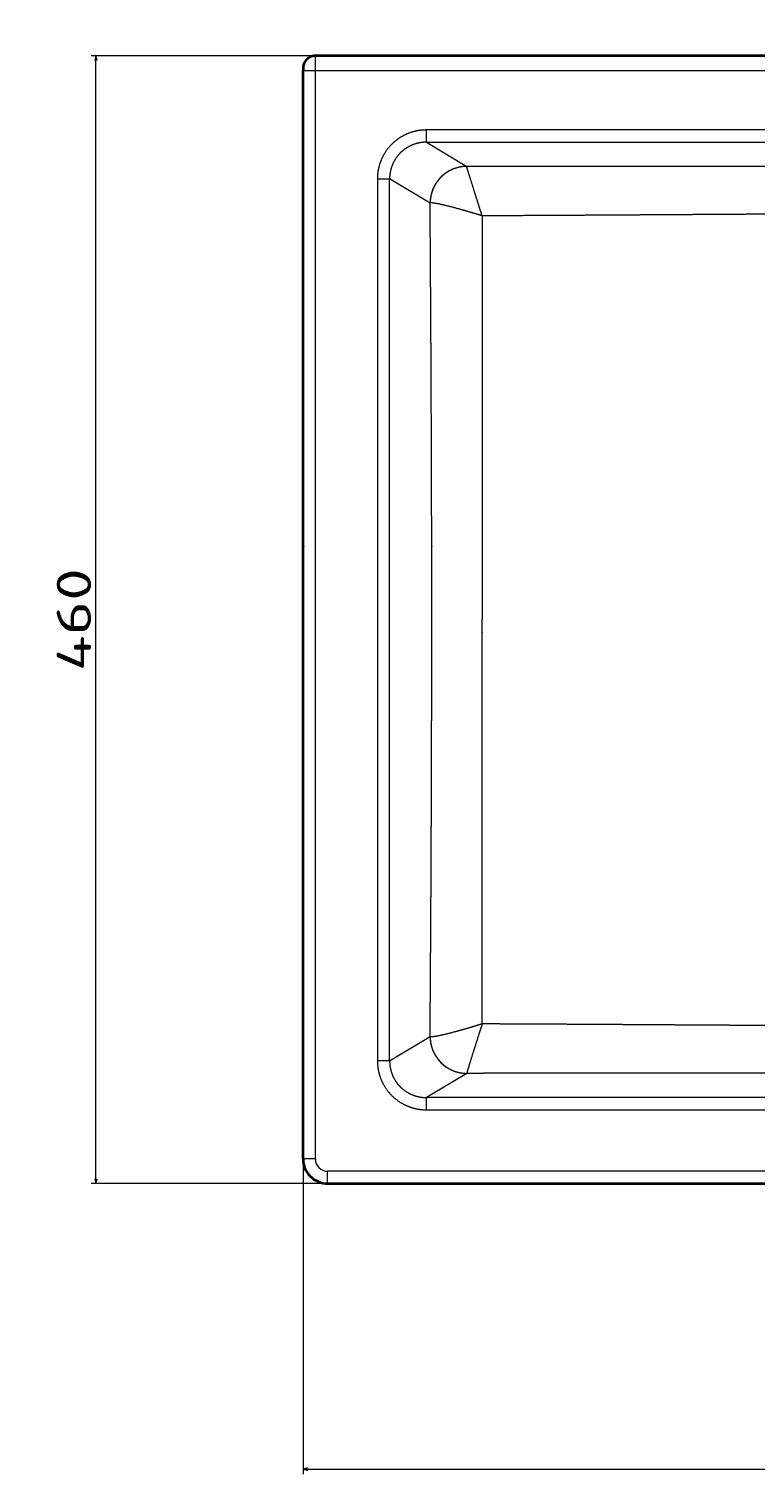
# Model space of a CAD drawing. Extents: x 8 to 1686, y 71 to 1168.
# Tile 1 of 11: x 8 to 304, y 71 to 661. Entities that reach past the tile are written whole.
import ezdxf
from ezdxf.enums import TextEntityAlignment as Align

# ---------------------------------------------------------------- set-up
doc = ezdxf.new("R2010")
doc.units = 0
doc.layers.get('0').update_dxf_attribs({"lineweight": 13})
doc.styles.get("Standard").update_dxf_attribs({"font": 'isocp.shx'})
doc.dimstyles.get("Standard").update_dxf_attribs({"dimtxt": 2.5, "dimasz": 2.5, "dimexe": 1.25, "dimexo": 0.625, "dimtad": 1, "dimcen": 2.5, "dimadec": 0, "dimazin": 0, "dimtfac": 1, "dimtmove": 0, "dimatfit": 0, "dimfxl": 0, "dimarcsym": 0})

# ---------------------------------------------------------------- blocks, each defined once
blk = doc.blocks.new('*D')
at = {"color": 7, "lineweight": 13}
for p, q in [((773.06, 1023.45), (21.79, 1023.45)), ((23.79, 768.74), (23.79, 1023.45)), ((880.56, 768.74), (21.79, 768.74)), ((123.79, 767.45), (123.79, 724.01)), ((1030.32, 767.45), (1030.32, 724.01)), ((123.79, 726.01), (1030.32, 726.01)), ((692.45, 650.43), (32.9, 650.43)), ((34.9, 190.41), (34.9, 650.43)), ((353, 388.56), (463.36, 501.83)), ((384.06, 360.58), (384.06, 146.5)), ((825.06, 358.63), (825.06, 146.5)), ((119.45, 198.41), (119.45, 71.85)), ((1034.67, 198.41), (1034.67, 71.85)), ((692.45, 190.41), (32.9, 190.41)), ((384.06, 148.5), (825.06, 148.5)), ((119.45, 73.85), (1034.67, 73.85))]:
    blk.add_line(p, q, dxfattribs=at)
for points in [[(24.31, 1021.52), (23.79, 1023.45), (23.27, 1021.52)], [(23.27, 770.67), (23.79, 768.74), (24.31, 770.67)], [(125.72, 726.53), (123.79, 726.01), (125.72, 725.49)], [(1028.39, 725.49), (1030.32, 726.01), (1028.39, 726.53)], [(35.42, 648.5), (34.9, 650.43), (34.39, 648.5)], [(414.13, 450.56), (415.11, 452.31), (413.39, 451.29)], [(353.98, 390.31), (353, 388.56), (354.72, 389.58)], [(34.39, 192.34), (34.9, 190.41), (35.42, 192.34)], [(385.99, 149.02), (384.06, 148.5), (385.99, 147.99)], [(823.13, 147.99), (825.06, 148.5), (823.13, 149.02)], [(121.38, 74.37), (119.45, 73.85), (121.38, 73.33)], [(1032.74, 73.33), (1034.67, 73.85), (1032.74, 74.37)]]:
    blk.add_lwpolyline(points, dxfattribs=at)
blk.add_arc((384.06, 420.43), 44.5, 223.17064, 357.42492, dxfattribs=at)
for s, rotation, p, p2 in [('255', 90, (21.79, 875.08), (21.79, 917.11)), ('90', 45.74573, (443.02, 483.82), (461.93, 503.22)), ('%%c', 45.74573, (435.16, 475.75), (442.32, 483.1)), ('460', 90, (32.9, 399.41), (32.9, 441.44))]:
    blk.add_text(s, height=14, rotation=rotation, dxfattribs=at).set_placement(p, p2, align=Align.FIT)
for s, p, p2 in [('900', (556.04, 728.01), (598.07, 728.01)), ('441', (583.54, 150.5), (625.57, 150.5)), ('910', (556.04, 75.85), (598.07, 75.85))]:
    blk.add_text(s, height=14, dxfattribs=at).set_placement(p, p2, align=Align.FIT)
blk = doc.blocks.new('BLOCK104')
at = {"color": 7, "lineweight": 35}
for p, q in [((-253, 0), (-507.59, 0)), ((-512.61, -200), (-512.61, -6)), ((-512.61, -450.02), (-512.61, -200.2)), ((-502.61, -460.02), (-253, -460.02))]:
    blk.add_line(p, q, dxfattribs=at)
at = {"color": 7, "lineweight": 13, "ltscale": 0.125}
for p, q in [((-512.61, -6), (-507.61, -6)), ((-507.61, -450.02), (-512.61, -450.02)), ((-502.61, -460.02), (-502.61, -455.02))]:
    blk.add_line(p, q, dxfattribs=at)
at = {"color": 7, "lineweight": 13}
for p, q in [((-507.61, -200), (-507.61, -6)), ((-507.61, -6), (-253, -6)), ((-253, -30.26), (-462.3, -30.26)), ((-462.3, -35.25), (-253, -35.25)), ((-482.28, -50.19), (-482.28, -200)), ((-477.3, -200), (-477.3, -50.19)), ((-507.61, -450.02), (-507.61, -200.2)), ((-482.28, -200.2), (-482.28, -410.01)), ((-477.3, -410.01), (-477.3, -200.2)), ((-439.54, -199.81), (-439.54, -230)), ((-253, -424.95), (-462.3, -424.95)), ((-462.3, -429.94), (-253, -429.94)), ((-253, -455.02), (-502.61, -455.02))]:
    blk.add_line(p, q, dxfattribs=at)
at = {"color": 7, "lineweight": 13, "ltscale": 0.124829}
for p, q in [((-462.3, -35.25), (-462.3, -30.26)), ((-462.3, -429.94), (-462.3, -424.95))]:
    blk.add_line(p, q, dxfattribs=at)
at = {"color": 7, "lineweight": 13, "ltscale": 0.479657}
blk.add_line((-462.3, -35.25), (-445.84, -45.11), dxfattribs=at)
at = {"color": 7, "lineweight": 13, "ltscale": 0.000294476}
blk.add_line((-445.83, -45.11), (-445.84, -45.11), dxfattribs=at)
at = {"color": 7, "lineweight": 13, "ltscale": 0.124524}
for p, q in [((-482.28, -50.19), (-477.3, -50.19)), ((-477.3, -410.01), (-482.28, -410.01))]:
    blk.add_line(p, q, dxfattribs=at)
at = {"color": 7, "lineweight": 13, "ltscale": 0.481433}
blk.add_line((-460.78, -60.09), (-477.3, -50.19), dxfattribs=at)
at = {"color": 7, "lineweight": 13, "ltscale": 0.000878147}
blk.add_line((-460.75, -60.07), (-460.78, -60.09), dxfattribs=at)
at = {"color": 7, "lineweight": 35, "ltscale": 0.005}
blk.add_line((-512.61, -200), (-512.61, -200.2), dxfattribs=at)
at = {"color": 7, "lineweight": 13, "ltscale": 0.005}
for p, q in [((-507.61, -200.2), (-507.61, -200)), ((-482.28, -200), (-482.28, -200.2)), ((-477.3, -200.2), (-477.3, -200)), ((-460.11, -200), (-460.11, -200.2))]:
    blk.add_line(p, q, dxfattribs=at)
at = {"color": 7, "lineweight": 13, "ltscale": 0.005064}
blk.add_line((-439.54, -199.61), (-439.54, -199.81), dxfattribs=at)
at = {"color": 7, "lineweight": 13, "ltscale": 0.481389}
blk.add_line((-477.3, -410.01), (-460.78, -400.11), dxfattribs=at)
at = {"color": 7, "lineweight": 13, "ltscale": 0.000885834}
blk.add_line((-460.75, -400.13), (-460.78, -400.11), dxfattribs=at)
at = {"color": 7, "lineweight": 13, "ltscale": 0.479614}
blk.add_line((-445.84, -415.09), (-462.3, -424.95), dxfattribs=at)
at = {"color": 7, "lineweight": 13, "ltscale": 0.000296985}
blk.add_line((-445.84, -415.09), (-445.83, -415.09), dxfattribs=at)
at = {"color": 7, "lineweight": 13}
for centre, radius, start, end in [((-19735.03, -230.04), 19274.94, 0.000112, 0.088695), ((-502.61, -450.02), 5, 179.97745, 269.99228)]:
    blk.add_arc(centre, radius, start, end, dxfattribs=at)
at = {"color": 7, "lineweight": 35}
blk.add_arc((-502.61, -450.02), 10, 179.98854, 269.99637, dxfattribs=at)
at = {"color": 7, "lineweight": 13}
for centre, major_axis, start_param, end_param in [((-445.84, -60.09), (7.71, 12.87), 0.541985, 2.10822), ((-445.84, -400.11), (-7.71, 12.87), 1.033373, 2.599607)]:
    blk.add_ellipse(centre, major_axis=major_axis, ratio=0.99484, start_param=start_param, end_param=end_param, dxfattribs=at)
at = {"color": 7, "lineweight": 35}
blk.add_open_spline([(-507.59, 0), (-507.65, 0), (-507.77, 0), (-507.95, -0.01), (-508.13, -0.03), (-508.31, -0.05), (-508.48, -0.08), (-508.66, -0.11), (-508.83, -0.15), (-509, -0.2), (-509.17, -0.25), (-509.34, -0.31), (-509.51, -0.38), (-509.67, -0.45), (-509.83, -0.53), (-509.99, -0.61), (-510.15, -0.7), (-510.3, -0.79), (-510.45, -0.89), (-510.59, -1), (-510.73, -1.11), (-510.87, -1.22), (-511, -1.34), (-511.13, -1.46), (-511.26, -1.59), (-511.37, -1.73), (-511.49, -1.86), (-511.6, -2), (-511.7, -2.15), (-511.8, -2.3), (-511.9, -2.45), (-511.98, -2.6), (-512.07, -2.76), (-512.14, -2.92), (-512.22, -3.09), (-512.28, -3.26), (-512.34, -3.42), (-512.4, -3.6), (-512.44, -3.77), (-512.49, -3.95), (-512.52, -4.13), (-512.54, -4.28), (-512.56, -4.4), (-512.57, -4.49), (-512.58, -4.57), (-512.58, -4.64), (-512.59, -4.69), (-512.59, -4.73), (-512.59, -4.77), (-512.59, -4.8), (-512.6, -4.84), (-512.6, -4.86), (-512.6, -4.89), (-512.6, -4.92), (-512.6, -4.94), (-512.6, -4.97), (-512.6, -4.99), (-512.6, -5.01), (-512.6, -5.04), (-512.6, -5.06), (-512.6, -5.08), (-512.6, -5.11), (-512.6, -5.13), (-512.61, -5.16), (-512.61, -5.18), (-512.61, -5.21), (-512.61, -5.23), (-512.61, -5.26), (-512.61, -5.28), (-512.61, -5.31), (-512.61, -5.33), (-512.61, -5.36), (-512.61, -5.39), (-512.61, -5.41), (-512.61, -5.44), (-512.61, -5.47), (-512.61, -5.5), (-512.61, -5.52), (-512.61, -5.55), (-512.61, -5.58), (-512.61, -5.61), (-512.61, -5.64), (-512.61, -5.67), (-512.61, -5.7), (-512.61, -5.73), (-512.61, -5.76), (-512.61, -5.79), (-512.61, -5.82), (-512.61, -5.85), (-512.61, -5.88), (-512.61, -5.91), (-512.61, -5.94), (-512.61, -5.97), (-512.61, -5.99), (-512.61, -6)], degree=3, knots=[0, 0, 0, 0, 0.178475, 0.356953, 0.535434, 0.713917, 0.892402, 1.07089, 1.24938, 1.427873, 1.60637, 1.784869, 1.96337, 2.141873, 2.320385, 2.498898, 2.67741, 2.855924, 3.034453, 3.212985, 3.391513, 3.570043, 3.748603, 3.927166, 4.105717, 4.284271, 4.462891, 4.641512, 4.820115, 4.998684, 5.177468, 5.356197, 5.534834, 5.713473, 5.892921, 6.072089, 6.251146, 6.429429, 6.617431, 6.802472, 6.983072, 7.151927, 7.259213, 7.353166, 7.432054, 7.497831, 7.545004, 7.588521, 7.625798, 7.659393, 7.690877, 7.718726, 7.745079, 7.772021, 7.796296, 7.821137, 7.844596, 7.868619, 7.891875, 7.915685, 7.938993, 7.962845, 7.986634, 8.010939, 8.035135, 8.05983, 8.084402, 8.109463, 8.134991, 8.160962, 8.186919, 8.213305, 8.240098, 8.267274, 8.294461, 8.322019, 8.349924, 8.378154, 8.406536, 8.435215, 8.464165, 8.493365, 8.522649, 8.552158, 8.58187, 8.611759, 8.641758, 8.671899, 8.702157, 8.732507, 8.762895, 8.793347, 8.82384, 8.854348, 8.854348, 8.854348, 8.854348], dxfattribs=at)
at = {"color": 7, "lineweight": 13}
for points, knots in [([(-507.61, -6), (-507.61, -5.09), (-507.61, -4.19), (-507.61, -3.34), (-507.61, -2.07), (-507.6, -0.99), (-507.6, -0.67), (-507.6, -0.3), (-507.6, -0.09), (-507.6, -0.04), (-507.6, -0.01), (-507.59, 0), (-507.59, 0), (-507.59, 0), (-507.59, 0)], [0, 0, 0, 0, 0, 0, 5.498545, 5.498545, 5.498545, 8.03398, 8.03398, 8.03398, 9.037994, 9.037994, 9.037994, 9.190991, 9.190991, 9.190991, 9.190991, 9.190991, 9.190991]), ([(-462.3, -30.26), (-464.27, -30.26), (-466.24, -30.5), (-468.18, -30.98), (-471.88, -32.42), (-475.13, -34.71), (-476.6, -36.05), (-479.18, -39.06), (-480.94, -42.61), (-481.6, -44.49), (-482.1, -46.78), (-482.26, -49.1), (-482.27, -49.47), (-482.28, -49.83), (-482.28, -50.19)], [0, 0, 0, 0, 0, 0, 13.993392, 13.993392, 13.993392, 27.946106, 27.946106, 27.946106, 41.886192, 41.886192, 41.886192, 44.455907, 44.455907, 44.455907, 44.455907, 44.455907, 44.455907]), ([(-462.3, -35.25), (-463.82, -35.25), (-465.35, -35.44), (-466.84, -35.82), (-469.69, -36.95), (-472.16, -38.76), (-473.28, -39.81), (-475.21, -42.18), (-476.48, -44.95), (-476.94, -46.41), (-477.23, -48.07), (-477.3, -49.73), (-477.3, -49.89), (-477.3, -50.04), (-477.3, -50.19)], [0, 0, 0, 0, 0, 0, 11.61352, 11.61352, 11.61352, 23.170528, 23.170528, 23.170528, 34.714243, 34.714243, 34.714243, 35.87336, 35.87336, 35.87336, 35.87336, 35.87336, 35.87336]), ([(-445.83, -45.11), (-446.84, -45.12), (-447.85, -45.21), (-448.85, -45.39), (-450.81, -45.91), (-452.66, -46.76), (-453.55, -47.26), (-455.23, -48.41), (-456.7, -49.82), (-457.38, -50.59), (-458.59, -52.23), (-459.51, -54.06), (-459.89, -55.01), (-460.37, -56.58), (-460.64, -58.2), (-460.71, -58.83), (-460.74, -59.45), (-460.75, -60.07)], [0, 0, 0, 0, 0, 0, 5.358312, 5.358312, 5.358312, 10.733587, 10.733587, 10.733587, 16.12231, 16.12231, 16.12231, 21.516355, 21.516355, 21.516355, 24.821359, 24.821359, 24.821359, 24.821359, 24.821359, 24.821359]), ([(-439.53, -65.29), (-439.57, -65.18), (-439.6, -65.08), (-439.64, -64.97), (-439.69, -64.78), (-439.76, -64.59), (-439.77, -64.54), (-439.82, -64.38), (-439.87, -64.22), (-439.9, -64.14), (-440.64, -61.81), (-441.37, -59.51), (-442.06, -57.34), (-443.35, -53.24), (-444.49, -49.6), (-444.99, -47.97), (-445.51, -46.28), (-445.75, -45.41), (-445.79, -45.26), (-445.82, -45.16), (-445.83, -45.11)], [0, 0, 0, 0, 0, 0, 0.791742, 0.791742, 0.791742, 1.453429, 1.453429, 1.453429, 2.054278, 2.054278, 2.054278, 19.344339, 19.344339, 19.344339, 35.422258, 35.422258, 35.422258, 39.958599, 39.958599, 39.958599, 39.958599, 39.958599, 39.958599]), ([(-253, -45.19), (-256.8, -45.2), (-260.6, -45.2), (-264.38, -45.2), (-269.33, -45.2), (-274.28, -45.2), (-275.88, -45.2), (-278.3, -45.2), (-280.72, -45.2), (-281.98, -45.2), (-286.3, -45.21), (-290.6, -45.21), (-293.59, -45.21), (-296.87, -45.21), (-300.16, -45.21), (-300.36, -45.21), (-301.07, -45.21), (-301.79, -45.22), (-302.26, -45.22), (-302.97, -45.22), (-303.67, -45.22), (-303.9, -45.22), (-307.63, -45.22), (-311.35, -45.22), (-314.91, -45.22), (-320.95, -45.22), (-327, -45.22), (-329.1, -45.22), (-335.19, -45.22), (-341.3, -45.22), (-344.83, -45.22), (-350.94, -45.22), (-357.06, -45.22), (-359.34, -45.22), (-365.19, -45.22), (-371.06, -45.21), (-373.99, -45.21), (-379.82, -45.21), (-385.66, -45.2), (-388.43, -45.2), (-393.59, -45.19), (-398.77, -45.19), (-401.46, -45.18), (-407.47, -45.17), (-413.51, -45.17), (-416.89, -45.16), (-424.71, -45.15), (-432.56, -45.14), (-436.98, -45.13), (-441.4, -45.12), (-445.83, -45.11)], [0, 0, 0, 0, 0, 0, 27.109795, 27.109795, 27.109795, 35.466901, 35.466901, 35.466901, 44.456517, 44.456517, 44.456517, 66.41268, 66.41268, 66.41268, 68.148672, 68.148672, 68.148672, 71.518049, 71.518049, 71.518049, 73.199643, 73.199643, 73.199643, 98.318351, 98.318351, 98.318351, 116.852319, 116.852319, 116.852319, 142.046765, 142.046765, 142.046765, 160.543686, 160.543686, 160.543686, 183.530409, 183.530409, 183.530409, 201.580736, 201.580736, 201.580736, 219.683687, 219.683687, 219.683687, 243.380954, 243.380954, 243.380954, 273.707766, 273.707766, 273.707766, 273.707766, 273.707766, 273.707766]), ([(-460.11, -200), (-460.12, -194.73), (-460.13, -189.45), (-460.14, -184.15), (-460.17, -173.45), (-460.21, -162.67), (-460.22, -157.32), (-460.26, -149.08), (-460.29, -140.79), (-460.3, -138.01), (-460.33, -132.44), (-460.36, -126.85), (-460.37, -123.92), (-460.45, -109.65), (-460.53, -95.27), (-460.61, -83.35), (-460.69, -71.74), (-460.78, -60.09)], [0, 0, 0, 0, 0, 0, 38.517186, 38.517186, 38.517186, 77.611452, 77.611452, 77.611452, 97.322777, 97.322777, 97.322777, 116.990469, 116.990469, 116.990469, 197.657458, 197.657458, 197.657458, 197.657458, 197.657458, 197.657458]), ([(-439.53, -65.29), (-439.59, -65.27), (-439.64, -65.25), (-439.7, -65.23), (-439.81, -65.2), (-439.92, -65.17), (-439.97, -65.15), (-440.11, -65.11), (-440.25, -65.06), (-440.33, -65.04), (-440.49, -64.99), (-440.66, -64.94), (-440.74, -64.91), (-443.14, -64.17), (-445.53, -63.46), (-447.78, -62.81), (-452.04, -61.64), (-455.86, -60.71), (-457.58, -60.34), (-459.36, -60.03), (-460.36, -60.01), (-460.53, -60.02), (-460.66, -60.04), (-460.75, -60.07)], [0, 0, 0, 0, 0, 0, 0.419884, 0.419884, 0.419884, 0.839768, 0.839768, 0.839768, 1.469499, 1.469499, 1.469499, 2.09923, 2.09923, 2.09923, 19.837594, 19.837594, 19.837594, 36.075932, 36.075932, 36.075932, 40.23793, 40.23793, 40.23793, 40.23793, 40.23793, 40.23793]), ([(-252.96, -64.48), (-256.6, -64.48), (-260.24, -64.48), (-263.87, -64.48), (-269.37, -64.48), (-274.87, -64.48), (-276.41, -64.49), (-280.13, -64.49), (-283.84, -64.5), (-285.54, -64.5), (-289.4, -64.5), (-293.25, -64.51), (-295.27, -64.52), (-297.49, -64.52), (-299.72, -64.53), (-300.03, -64.53), (-300.68, -64.53), (-301.35, -64.53), (-301.8, -64.54), (-302.47, -64.54), (-303.12, -64.54), (-303.43, -64.54), (-307.89, -64.56), (-312.37, -64.57), (-316.8, -64.59), (-322.27, -64.62), (-327.76, -64.65), (-328.89, -64.65), (-334.49, -64.68), (-340.13, -64.72), (-344.53, -64.74), (-351.43, -64.79), (-358.35, -64.83), (-360.67, -64.85), (-366.4, -64.88), (-372.15, -64.92), (-375.02, -64.94), (-380.75, -64.97), (-386.5, -65.01), (-389.19, -65.02), (-395.45, -65.06), (-401.74, -65.1), (-405.97, -65.12), (-414.94, -65.17), (-423.95, -65.22), (-429.07, -65.24), (-434.3, -65.26), (-439.53, -65.29)], [0, 0, 0, 0, 0, 0, 26.08168, 26.08168, 26.08168, 39.551707, 39.551707, 39.551707, 52.752111, 52.752111, 52.752111, 67.337998, 67.337998, 67.337998, 68.809847, 68.809847, 68.809847, 72.051191, 72.051191, 72.051191, 73.526036, 73.526036, 73.526036, 104.146204, 104.146204, 104.146204, 112.935184, 112.935184, 112.935184, 144.276311, 144.276311, 144.276311, 162.059469, 162.059469, 162.059469, 184.744877, 184.744877, 184.744877, 202.256014, 202.256014, 202.256014, 228.45029, 228.45029, 228.45029, 264.296409, 264.296409, 264.296409, 264.296409, 264.296409, 264.296409]), ([(-439.53, -65.29), (-439.53, -66.69), (-439.53, -68.09), (-439.53, -69.49), (-439.53, -72.18), (-439.52, -74.86), (-439.52, -76.72), (-439.52, -83.59), (-439.51, -90.45), (-439.51, -96.07), (-439.51, -104.39), (-439.51, -112.68), (-439.51, -115.44), (-439.51, -119.56), (-439.51, -123.68), (-439.51, -124.98), (-439.51, -133.12), (-439.51, -141.22), (-439.52, -147.94), (-439.52, -157.26), (-439.52, -166.51), (-439.52, -169.03), (-439.53, -176.77), (-439.53, -184.47), (-439.53, -189.51), (-439.53, -194.57), (-439.54, -199.61)], [0, 0, 0, 0, 0, 0, 9.696609, 9.696609, 9.696609, 18.614023, 18.614023, 18.614023, 57.276838, 57.276838, 57.276838, 76.491897, 76.491897, 76.491897, 86.162048, 86.162048, 86.162048, 133.613549, 133.613549, 133.613549, 152.522126, 152.522126, 152.522126, 189.264622, 189.264622, 189.264622, 189.264622, 189.264622, 189.264622]), ([(-460.78, -400.11), (-460.76, -396.51), (-460.73, -392.91), (-460.7, -389.32), (-460.65, -382.15), (-460.6, -374.98), (-460.58, -371.31), (-460.53, -364.14), (-460.49, -356.99), (-460.47, -353.57), (-460.44, -349.1), (-460.42, -344.65), (-460.41, -343.77), (-460.4, -341.98), (-460.39, -340.19), (-460.39, -339.45), (-460.38, -336.64), (-460.36, -333.84), (-460.36, -332.65), (-460.32, -325.01), (-460.28, -317.4), (-460.26, -311.63), (-460.23, -304.3), (-460.21, -297.02), (-460.2, -295.38), (-460.19, -292.15), (-460.18, -288.92), (-460.17, -287.15), (-460.16, -283.87), (-460.16, -280.59), (-460.15, -279.08), (-460.14, -272.49), (-460.12, -265.92), (-460.11, -261.03), (-460.1, -254.57), (-460.1, -248.13), (-460.1, -246.43), (-460.09, -243.51), (-460.09, -240.6), (-460.09, -237.9), (-460.09, -235.52), (-460.09, -233.14), (-460.09, -232.09), (-460.09, -231.05), (-460.09, -230)], [0, 0, 0, 0, 0, 0, 24.8635, 24.8635, 24.8635, 49.554434, 49.554434, 49.554434, 74.540579, 74.540579, 74.540579, 80.681351, 80.681351, 80.681351, 87.065894, 87.065894, 87.065894, 100.327693, 100.327693, 100.327693, 140.735597, 140.735597, 140.735597, 152.467401, 152.467401, 152.467401, 163.947879, 163.947879, 163.947879, 176.08836, 176.08836, 176.08836, 211.624638, 211.624638, 211.624638, 223.21789, 223.21789, 223.21789, 232.973344, 232.973344, 232.973344, 240.646676, 240.646676, 240.646676, 240.646676, 240.646676, 240.646676]), ([(-439.53, -394.92), (-439.53, -393.18), (-439.53, -391.43), (-439.53, -389.69), (-439.52, -386.21), (-439.52, -382.73), (-439.52, -380.99), (-439.52, -375.77), (-439.51, -370.56), (-439.51, -367.09), (-439.51, -360.22), (-439.51, -353.37), (-439.51, -349.72), (-439.51, -345.49), (-439.51, -341.27), (-439.51, -340.42), (-439.51, -338.72), (-439.51, -337.02), (-439.51, -336.17), (-439.51, -333.7), (-439.51, -331.23), (-439.51, -329.25), (-439.51, -324.27), (-439.51, -319.31), (-439.52, -315.96), (-439.52, -309.34), (-439.52, -302.75), (-439.52, -299.39), (-439.52, -294.56), (-439.53, -289.73), (-439.53, -287.98), (-439.53, -284.76), (-439.53, -281.56), (-439.53, -280.04), (-439.53, -275.22), (-439.53, -270.41), (-439.53, -267.23), (-439.54, -260.87), (-439.54, -254.52), (-439.54, -251.51), (-439.54, -246.82), (-439.54, -242.13), (-439.54, -240.61), (-439.54, -238.14), (-439.54, -235.66), (-439.54, -235.71), (-439.54, -233.99), (-439.54, -232.27), (-439.54, -231.52), (-439.54, -230.76), (-439.54, -230)], [0, 0, 0, 0, 0, 0, 11.986853, 11.986853, 11.986853, 23.973705, 23.973705, 23.973705, 47.925431, 47.925431, 47.925431, 71.415912, 71.415912, 71.415912, 77.335308, 77.335308, 77.335308, 83.254704, 83.254704, 83.254704, 94.585643, 94.585643, 94.585643, 118.1079, 118.1079, 118.1079, 141.274211, 141.274211, 141.274211, 152.563818, 152.563818, 152.563818, 164.264307, 164.264307, 164.264307, 187.194438, 187.194438, 187.194438, 210.221801, 210.221801, 210.221801, 221.258497, 221.258497, 221.258497, 228.236471, 228.236471, 228.236471, 233.75482, 233.75482, 233.75482, 233.75482, 233.75482, 233.75482]), ([(-439.53, -394.92), (-439.71, -394.97), (-439.89, -395.03), (-440.05, -395.08), (-440.37, -395.18), (-440.69, -395.28), (-440.78, -395.3), (-441.06, -395.39), (-441.35, -395.48), (-441.44, -395.51), (-443.7, -396.2), (-445.95, -396.86), (-448.01, -397.45), (-451.98, -398.54), (-455.57, -399.42), (-457.22, -399.79), (-459.09, -400.13), (-460.23, -400.2), (-460.47, -400.2), (-460.64, -400.17), (-460.75, -400.13)], [0, 0, 0, 0, 0, 0, 1.354762, 1.354762, 1.354762, 2.443725, 2.443725, 2.443725, 3.524798, 3.524798, 3.524798, 19.788629, 19.788629, 19.788629, 35.263566, 35.263566, 35.263566, 40.43378, 40.43378, 40.43378, 40.43378, 40.43378, 40.43378]), ([(-439.53, -394.92), (-439.59, -395.08), (-439.64, -395.26), (-439.7, -395.43), (-439.8, -395.76), (-439.91, -396.09), (-439.91, -396.1), (-440.01, -396.4), (-440.1, -396.69), (-440.13, -396.78), (-440.95, -399.37), (-441.76, -401.93), (-442.5, -404.26), (-443.72, -408.14), (-444.75, -411.45), (-445.14, -412.7), (-445.55, -414.06), (-445.76, -414.8), (-445.8, -414.94), (-445.82, -415.04), (-445.83, -415.09)], [0, 0, 0, 0, 0, 0, 1.307296, 1.307296, 1.307296, 2.504494, 2.504494, 2.504494, 3.568103, 3.568103, 3.568103, 22.471504, 22.471504, 22.471504, 35.770145, 35.770145, 35.770145, 40.233026, 40.233026, 40.233026, 40.233026, 40.233026, 40.233026]), ([(-252.96, -395.72), (-256.6, -395.72), (-260.24, -395.72), (-263.87, -395.72), (-269.35, -395.72), (-274.82, -395.72), (-276.48, -395.72), (-280.14, -395.71), (-283.8, -395.71), (-285.62, -395.7), (-288.36, -395.7), (-291.08, -395.69), (-291.92, -395.69), (-293.97, -395.69), (-296.01, -395.68), (-297.14, -395.68), (-298.5, -395.68), (-299.86, -395.67), (-300.06, -395.67), (-300.51, -395.67), (-300.96, -395.67), (-301.18, -395.67), (-301.64, -395.67), (-302.1, -395.66), (-302.28, -395.66), (-303.42, -395.66), (-304.56, -395.66), (-305.47, -395.65), (-308.19, -395.64), (-310.91, -395.63), (-312.72, -395.63), (-316.35, -395.61), (-319.96, -395.59), (-321.77, -395.59), (-323.88, -395.58), (-326, -395.56), (-326.3, -395.56), (-326.9, -395.56), (-327.5, -395.56), (-327.8, -395.55), (-328.72, -395.55), (-329.64, -395.55), (-330.18, -395.54), (-332.01, -395.53), (-333.84, -395.52), (-335.06, -395.51), (-337.88, -395.5), (-340.7, -395.48), (-342.3, -395.47), (-345.51, -395.45), (-348.72, -395.43), (-350.33, -395.42), (-354.46, -395.4), (-358.6, -395.37), (-360.82, -395.36), (-366.52, -395.32), (-372.24, -395.28), (-375.42, -395.26), (-381.19, -395.23), (-386.98, -395.19), (-389.26, -395.18), (-394.44, -395.15), (-399.63, -395.12), (-402.21, -395.1), (-408.24, -395.07), (-414.29, -395.04), (-417.88, -395.02), (-424.28, -394.99), (-430.7, -394.96), (-433.64, -394.94), (-436.59, -394.93), (-439.53, -394.92)], [0, 0, 0, 0, 0, 0, 26.087376, 26.087376, 26.087376, 39.357804, 39.357804, 39.357804, 52.353557, 52.353557, 52.353557, 58.980546, 58.980546, 58.980546, 67.107107, 67.107107, 67.107107, 68.76894, 68.76894, 68.76894, 70.394292, 70.394292, 70.394292, 72.086223, 72.086223, 72.086223, 78.587507, 78.587507, 78.587507, 91.604959, 91.604959, 91.604959, 104.622411, 104.622411, 104.622411, 106.788745, 106.788745, 106.788745, 108.955078, 108.955078, 108.955078, 113.406496, 113.406496, 113.406496, 122.071827, 122.071827, 122.071827, 133.501922, 133.501922, 133.501922, 144.932016, 144.932016, 144.932016, 162.897607, 162.897607, 162.897607, 185.179889, 185.179889, 185.179889, 203.410677, 203.410677, 203.410677, 221.288666, 221.288666, 221.288666, 245.193623, 245.193623, 245.193623, 265.376693, 265.376693, 265.376693, 265.376693, 265.376693, 265.376693]), ([(-460.75, -400.13), (-460.74, -401.4), (-460.6, -402.67), (-460.32, -403.92), (-459.51, -406.35), (-458.21, -408.55), (-457.44, -409.58), (-455.71, -411.46), (-453.62, -412.93), (-452.51, -413.56), (-450.53, -414.4), (-448.44, -414.88), (-447.57, -415.01), (-446.7, -415.08), (-445.83, -415.09)], [0, 0, 0, 0, 0, 0, 6.814296, 6.814296, 6.814296, 13.63598, 13.63598, 13.63598, 20.443684, 20.443684, 20.443684, 25.11685, 25.11685, 25.11685, 25.11685, 25.11685, 25.11685]), ([(-482.28, -410.01), (-482.28, -411.98), (-482.04, -413.94), (-481.55, -415.87), (-480.12, -419.57), (-477.82, -422.8), (-476.48, -424.27), (-473.46, -426.85), (-469.9, -428.61), (-468.02, -429.27), (-465.72, -429.76), (-463.39, -429.92), (-463.02, -429.94), (-462.66, -429.94), (-462.3, -429.94)], [0, 0, 0, 0, 0, 0, 13.948764, 13.948764, 13.948764, 27.896897, 27.896897, 27.896897, 41.875499, 41.875499, 41.875499, 44.455885, 44.455885, 44.455885, 44.455885, 44.455885, 44.455885]), ([(-477.3, -410.01), (-477.3, -411.53), (-477.11, -413.04), (-476.73, -414.53), (-475.6, -417.36), (-473.79, -419.83), (-472.73, -420.93), (-470.36, -422.86), (-467.57, -424.13), (-466.1, -424.59), (-464.44, -424.88), (-462.76, -424.95), (-462.61, -424.95), (-462.45, -424.95), (-462.3, -424.95)], [0, 0, 0, 0, 0, 0, 11.555459, 11.555459, 11.555459, 23.098797, 23.098797, 23.098797, 34.685892, 34.685892, 34.685892, 35.872695, 35.872695, 35.872695, 35.872695, 35.872695, 35.872695]), ([(-253, -415.01), (-256.82, -415.01), (-260.63, -415.01), (-264.36, -415), (-270.02, -415), (-275.68, -415), (-277.63, -415), (-281.38, -415), (-285.14, -414.99), (-287.02, -414.99), (-290.47, -414.99), (-293.91, -414.99), (-295.81, -414.99), (-297.61, -414.99), (-299.42, -414.99), (-299.61, -414.99), (-300.32, -414.99), (-301.02, -414.99), (-301.48, -414.99), (-302.22, -414.99), (-302.97, -414.99), (-303, -414.99), (-303.52, -414.99), (-304.04, -414.99), (-304.27, -414.98), (-305.44, -414.98), (-306.61, -414.98), (-307.54, -414.98), (-310.41, -414.98), (-313.27, -414.98), (-314.89, -414.98), (-317.75, -414.98), (-320.6, -414.98), (-321.53, -414.98), (-322.93, -414.98), (-324.33, -414.98), (-324.79, -414.98), (-325.67, -414.98), (-326.55, -414.98), (-327.23, -414.98), (-328.6, -414.98), (-329.96, -414.98), (-330.26, -414.98), (-333.28, -414.98), (-336.3, -414.98), (-338.36, -414.98), (-341.52, -414.98), (-344.68, -414.98), (-346.49, -414.98), (-350.05, -414.98), (-353.61, -414.98), (-356.09, -414.98), (-360.28, -414.98), (-364.5, -414.99), (-366.36, -414.99), (-369.84, -414.99), (-373.33, -414.99), (-375.09, -414.99), (-379.32, -415), (-383.56, -415), (-386.07, -415), (-391.17, -415.01), (-396.29, -415.01), (-398.93, -415.02), (-404.91, -415.02), (-410.92, -415.03), (-414.28, -415.04), (-419.66, -415.04), (-425.05, -415.05), (-427.13, -415.06), (-431.2, -415.06), (-435.26, -415.07), (-437.31, -415.07), (-440.24, -415.08), (-443.17, -415.08), (-444.06, -415.08), (-444.94, -415.09), (-445.83, -415.09)], [0, 0, 0, 0, 0, 0, 27.223954, 27.223954, 27.223954, 40.589011, 40.589011, 40.589011, 54.076138, 54.076138, 54.076138, 65.35844, 65.35844, 65.35844, 67.12938, 67.12938, 67.12938, 70.490887, 70.490887, 70.490887, 72.546185, 72.546185, 72.546185, 74.226939, 74.226939, 74.226939, 80.949835, 80.949835, 80.949835, 94.834602, 94.834602, 94.834602, 101.557646, 101.557646, 101.557646, 104.919167, 104.919167, 104.919167, 107.891653, 107.891653, 107.891653, 114.773309, 114.773309, 114.773309, 129.550804, 129.550804, 129.550804, 137.349723, 137.349723, 137.349723, 155.008869, 155.008869, 155.008869, 167.224886, 167.224886, 167.224886, 179.62825, 179.62825, 179.62825, 197.009455, 197.009455, 197.009455, 215.418408, 215.418408, 215.418408, 238.654834, 238.654834, 238.654834, 252.596081, 252.596081, 252.596081, 266.620129, 266.620129, 266.620129, 272.692826, 272.692826, 272.692826, 272.692826, 272.692826, 272.692826])]:
    blk.add_open_spline(points, degree=5, knots=knots, dxfattribs=at)

msp = doc.modelspace()

# ---------------------------------------------------------------- block references
at = {"lineweight": 0}
msp.add_blockref('BLOCK104', (632.057, 650.435), dxfattribs=at)

# ---------------------------------------------------------------- dimensions: what is measured, and where the dimension line sits
at = {"color": 0, "lineweight": 0}
for base, p1, p2, angle, text, middle, dimtype in [((119.445, 73.852), (1034.669, 200.412), (119.445, 200.412), 180, '910', (577.057, 73.852), 161), ((123.791, 726.009), (1030.324, 769.455), (123.791, 769.455), 179.999046, '900', (577.057, 726.009), 160)]:
    dim = msp.add_linear_dim(base=base, p1=p1, p2=p2, angle=angle, text=text, dimstyle='Standard', dxfattribs=at)
    dim.commit()
    dim.dimension.update_dxf_attribs({"geometry": '*D', "text_midpoint": middle, "dimtype": dimtype})
for base, p1, p2, angle, middle, dimtype in [((34.903, 190.412), (694.446, 650.435), (694.446, 190.412), 270, (34.903, 420.424), 161), ((384.057, 148.505), (825.057, 360.635), (384.057, 362.585), 179.999046, (604.557, 148.505), 160), ((23.788, 768.738), (775.057, 1023.455), (882.557, 768.738), 269.998569, (23.788, 896.097), 160)]:
    dim = msp.add_linear_dim(base=base, p1=p1, p2=p2, angle=angle, dimstyle='Standard', dxfattribs=at)
    dim.commit()
    dim.dimension.update_dxf_attribs({"geometry": '*D', "text_midpoint": middle, "dimtype": dimtype})
dim = msp.add_diameter_dim_2p(p1=(353.003, 388.562), p2=(415.111, 452.308), text='%%c90', dimstyle='Standard', dxfattribs=at)
dim.commit()
dim.dimension.update_dxf_attribs({"geometry": '*D', "text_midpoint": (449.975, 488.091), "dimtype": 163})

doc.saveas('drawing.dxf')
